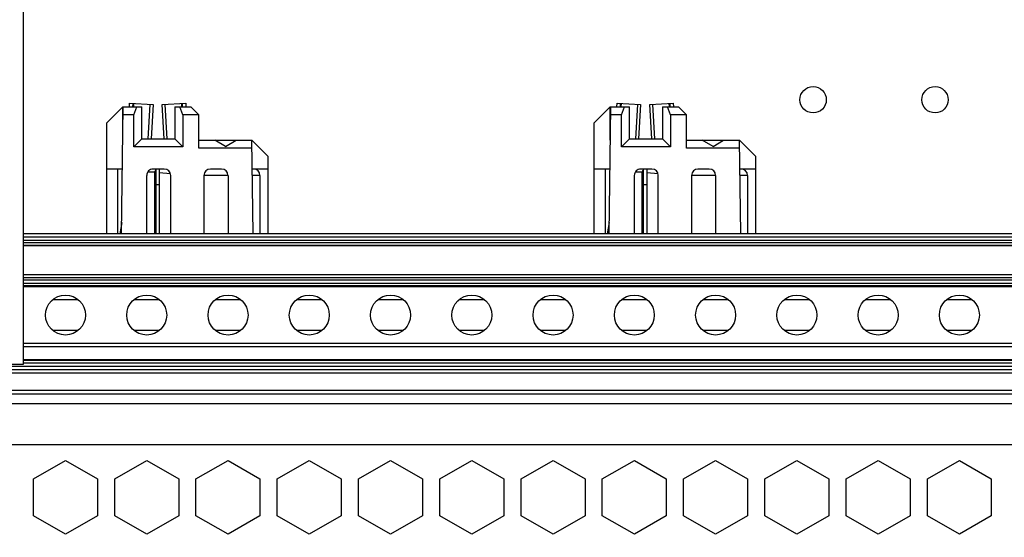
# Model space of a CAD drawing. Header units: inches. Extents: x 0 to 34, y 0 to 22.
# Tile 10 of 88: x 10.1 to 11.3, y 4.4 to 5. Entities that reach past the tile are written whole.
import ezdxf

# ---------------------------------------------------------------- set-up
doc = ezdxf.new("R2010")
doc.units = ezdxf.units.IN
doc.header["$LTSCALE"] = 1.87
doc.header["$MEASUREMENT"] = 0
doc.layers.get('0').update_dxf_attribs({"linetype": 'CONTINUOUS'})
doc.layers.add('02___PRT_ALL_AXES', color=7, linetype='CONTINUOUS')
doc.layers.add('DIMENSIONS', color=7, linetype='CONTINUOUS')
doc.styles.get("Standard").update_dxf_attribs({"font": 'txt', "width": 0.8})
doc.dimstyles.new('DIMSTYLE_1', dxfattribs={"dimtxt": 0.125, "dimasz": 0.18, "dimexe": 0.125, "dimexo": 0.0625, "dimgap": 0.0625, "dimtad": 0, "dimtih": 1, "dimtoh": 1, "dimlfac": 2, "dimdsep": 46, "dimtxsty": 'STANDARD', "dimblk": '_FILLED', "dimblk1": '_FILLED', "dimblk2": '_FILLED', "dimcen": 0.09, "dimadec": 0, "dimazin": 0, "dimtp": 0.001, "dimtm": 0.001, "dimtfac": 1, "dimtofl": 0, "dimtmove": 0, "dimatfit": 3, "dimldrblk": '_FILLED', "dimfxl": 1, "dimtolj": 1, "dimarcsym": 0})

# ---------------------------------------------------------------- blocks, each defined once
blk = doc.blocks.new('_FILLED')
at = {"color": 0, "linetype": 'BYBLOCK'}
blk.add_solid([(0, 0), (-1, 0.1736), (-1, -0.1736)], dxfattribs=at)
blk = doc.blocks.new('*D6')
at = {"layer": 'DIMENSIONS', "color": 2, "linetype": 'CONTINUOUS'}
for p, q in [((8.5355, 4.5729), (8.5355, 3.1039)), ((17.689, 4.5729), (17.689, 3.1039)), ((8.5355, 3.2289), (12.4373, 3.2289)), ((17.689, 3.2289), (13.7873, 3.2289))]:
    blk.add_line(p, q, dxfattribs=at)
at = {"layer": 'DIMENSIONS', "color": 2, "linetype": 'CONTINUOUS', "xscale": 0.18, "yscale": 0.18, "zscale": 0.18, "rotation": 180}
blk.add_blockref('_FILLED', (8.5355, 3.2289), dxfattribs=at)
at = {"layer": 'DIMENSIONS', "color": 2, "linetype": 'CONTINUOUS', "xscale": 0.18, "yscale": 0.18, "zscale": 0.18}
blk.add_blockref('_FILLED', (17.689, 3.2289), dxfattribs=at)
at = {"layer": 'DIMENSIONS', "color": 2, "linetype": 'CONTINUOUS', "insert": (13.1123, 3.2914), "char_height": 0.125, "width": 1.225, "attachment_point": 2, "line_spacing_factor": 0.9}
blk.add_mtext('465{\\Ftxt.shx;\\W1.000000;\\H0.125000; }[18.307]', dxfattribs=at)

msp = doc.modelspace()

# ---------------------------------------------------------------- linework, layer by layer
at = {"color": 7, "linetype": 'CONTINUOUS'}
for p, q in [((10.1103, 8.0045), (10.1103, 4.596)), ((10.213, 4.8937), (10.2327, 4.9134)), ((10.2313, 4.7569), (10.2332, 4.9134)), ((10.2327, 4.8721), (10.2327, 4.9134)), ((10.2327, 4.9134), (10.2564, 4.9134)), ((10.2409, 4.9134), (10.2411, 4.9176)), ((10.2411, 4.9176), (10.27, 4.916)), ((10.245, 4.9174), (10.2448, 4.9134)), ((10.246, 4.9173), (10.2458, 4.9134)), ((10.2466, 4.9036), (10.2502, 4.9134)), ((10.2564, 4.8741), (10.2564, 4.9134)), ((10.2642, 4.8741), (10.2666, 4.9162)), ((10.27, 4.916), (10.2676, 4.8741)), ((10.2813, 4.916), (10.3102, 4.9176)), ((10.2837, 4.8741), (10.2813, 4.916)), ((10.2847, 4.9162), (10.287, 4.8741)), ((10.2968, 4.9134), (10.2968, 4.8741)), ((10.2968, 4.9134), (10.3165, 4.9134)), ((10.3066, 4.9036), (10.303, 4.9134)), ((10.3055, 4.9134), (10.3053, 4.9173)), ((10.3064, 4.9134), (10.3062, 4.9174)), ((10.3102, 4.9176), (10.3104, 4.9134)), ((10.3165, 4.9134), (10.3263, 4.9036)), ((10.813, 4.8937), (10.8327, 4.9134)), ((10.8313, 4.7569), (10.8332, 4.9134)), ((10.8327, 4.8721), (10.8327, 4.9134)), ((10.8327, 4.9134), (10.8564, 4.9134)), ((10.8409, 4.9134), (10.8411, 4.9176)), ((10.8411, 4.9176), (10.87, 4.916)), ((10.845, 4.9174), (10.8448, 4.9134)), ((10.846, 4.9173), (10.8458, 4.9134)), ((10.8466, 4.9036), (10.8502, 4.9134)), ((10.8564, 4.8741), (10.8564, 4.9134)), ((10.8642, 4.8741), (10.8666, 4.9162)), ((10.87, 4.916), (10.8676, 4.8741)), ((10.8813, 4.916), (10.9102, 4.9176)), ((10.8837, 4.8741), (10.8813, 4.916)), ((10.8847, 4.9162), (10.887, 4.8741)), ((10.8968, 4.9134), (10.8968, 4.8741)), ((10.8968, 4.9134), (10.9165, 4.9134)), ((10.9066, 4.9036), (10.903, 4.9134)), ((10.9055, 4.9134), (10.9053, 4.9173)), ((10.9064, 4.9134), (10.9062, 4.9174)), ((10.9102, 4.9176), (10.9104, 4.9134)), ((10.9165, 4.9134), (10.9263, 4.9036)), ((10.2466, 4.9036), (10.2331, 4.9036)), ((10.2466, 4.8642), (10.2466, 4.9036)), ((10.3066, 4.9036), (10.3066, 4.8642)), ((10.3263, 4.9036), (10.3066, 4.9036)), ((10.3263, 4.8623), (10.3263, 4.9036)), ((10.8466, 4.9036), (10.8331, 4.9036)), ((10.8466, 4.8642), (10.8466, 4.9036)), ((10.9066, 4.9036), (10.9066, 4.8642)), ((10.9263, 4.9036), (10.9066, 4.9036)), ((10.9263, 4.8623), (10.9263, 4.9036)), ((10.213, 4.7569), (10.213, 4.8937)), ((10.813, 4.7569), (10.813, 4.8937)), ((10.2466, 4.8642), (10.2564, 4.8741)), ((10.2564, 4.8741), (10.2968, 4.8741)), ((10.2968, 4.8741), (10.3066, 4.8642)), ((10.3263, 4.8721), (10.3918, 4.8721)), ((10.3591, 4.8643), (10.3459, 4.8721)), ((10.3591, 4.8643), (10.3722, 4.8721)), ((10.3932, 4.7569), (10.3918, 4.8721)), ((10.3918, 4.8721), (10.4115, 4.8524)), ((10.8466, 4.8642), (10.8564, 4.8741)), ((10.8564, 4.8741), (10.8968, 4.8741)), ((10.8968, 4.8741), (10.9066, 4.8642)), ((10.9263, 4.8721), (10.9918, 4.8721)), ((10.9591, 4.8643), (10.9459, 4.8721)), ((10.9591, 4.8643), (10.9722, 4.8721)), ((10.9918, 4.8721), (11.0115, 4.8524)), ((10.9932, 4.7569), (10.9918, 4.8721)), ((10.3066, 4.8642), (10.2466, 4.8642)), ((10.3919, 4.8623), (10.3263, 4.8623)), ((10.9066, 4.8642), (10.8466, 4.8642)), ((10.9919, 4.8623), (10.9263, 4.8623)), ((10.4115, 4.8524), (10.4115, 4.7569)), ((11.0115, 4.8524), (11.0115, 4.7569)), ((10.2323, 4.8367), (10.213, 4.8367)), ((10.2269, 4.7569), (10.2269, 4.8367)), ((10.2839, 4.8367), (10.2701, 4.8367)), ((10.2737, 4.7575), (10.2737, 4.8367)), ((10.2776, 4.8367), (10.2776, 4.7575)), ((10.3544, 4.8367), (10.3406, 4.8367)), ((10.4115, 4.8367), (10.3922, 4.8367)), ((10.8323, 4.8367), (10.813, 4.8367)), ((10.8269, 4.7569), (10.8269, 4.8367)), ((10.8839, 4.8367), (10.8701, 4.8367)), ((10.8737, 4.7575), (10.8737, 4.8367)), ((10.8776, 4.8367), (10.8776, 4.7575)), ((10.9544, 4.8367), (10.9406, 4.8367)), ((11.0115, 4.8367), (10.9922, 4.8367)), ((10.2623, 4.7569), (10.2623, 4.8288)), ((10.2721, 4.8327), (10.2634, 4.8327)), ((10.2722, 4.8334), (10.2721, 4.8327)), ((10.2721, 4.7569), (10.2721, 4.8327)), ((10.2916, 4.8308), (10.2776, 4.8319)), ((10.2918, 4.7569), (10.2918, 4.8288)), ((10.3327, 4.8288), (10.3327, 4.7569)), ((10.3623, 4.8288), (10.3327, 4.8288)), ((10.3623, 4.8288), (10.3623, 4.7569)), ((10.4016, 4.8288), (10.3923, 4.8288)), ((10.4016, 4.8288), (10.4016, 4.7569)), ((10.8623, 4.7569), (10.8623, 4.8288)), ((10.8721, 4.8327), (10.8634, 4.8327)), ((10.8722, 4.8334), (10.8721, 4.8327)), ((10.8721, 4.7569), (10.8721, 4.8327)), ((10.8916, 4.8308), (10.8776, 4.8319)), ((10.8918, 4.7569), (10.8918, 4.8288)), ((10.9327, 4.8288), (10.9327, 4.7569)), ((10.9623, 4.8288), (10.9327, 4.8288)), ((10.9623, 4.8288), (10.9623, 4.7569)), ((11.0016, 4.8288), (10.9923, 4.8288)), ((11.0016, 4.8288), (11.0016, 4.7569)), ((10.2737, 4.8175), (10.2776, 4.8175)), ((10.8737, 4.8175), (10.8776, 4.8175)), ((10.2315, 4.7709), (10.229, 4.7569)), ((10.2314, 4.7638), (10.2302, 4.7638)), ((10.8315, 4.7709), (10.829, 4.7569)), ((10.8314, 4.7638), (10.8302, 4.7638)), ((17.318, 4.7569), (10.1103, 4.7569)), ((17.318, 4.753), (10.1103, 4.753)), ((10.1103, 4.7491), (17.318, 4.7491)), ((17.318, 4.7458), (10.1103, 4.7458)), ((10.1103, 4.743), (17.318, 4.743)), ((17.318, 4.7422), (10.1103, 4.7422)), ((17.318, 4.7067), (10.1103, 4.7064)), ((17.318, 4.7059), (10.1103, 4.7063)), ((10.1103, 4.7031), (17.318, 4.7031)), ((17.318, 4.6998), (10.1103, 4.6998)), ((17.318, 4.6959), (10.1103, 4.6959)), ((17.318, 4.6931), (10.1103, 4.6931)), ((10.1103, 4.692), (17.318, 4.692)), ((10.1469, 4.6762), (10.1776, 4.6762)), ((10.2469, 4.6762), (10.2776, 4.6762)), ((10.3469, 4.6762), (10.3776, 4.6762)), ((10.4469, 4.6762), (10.4776, 4.6762)), ((10.5469, 4.6762), (10.5776, 4.6762)), ((10.6469, 4.6762), (10.6776, 4.6762)), ((10.7469, 4.6762), (10.7776, 4.6762)), ((10.8469, 4.6762), (10.8776, 4.6762)), ((10.9469, 4.6762), (10.9776, 4.6762)), ((11.0469, 4.6762), (11.0776, 4.6762)), ((11.1469, 4.6762), (11.1776, 4.6762)), ((11.2469, 4.6762), (11.2776, 4.6762)), ((10.1776, 4.6378), (10.1469, 4.6378)), ((10.2776, 4.6378), (10.2469, 4.6378)), ((10.3776, 4.6378), (10.3469, 4.6378)), ((10.4776, 4.6378), (10.4469, 4.6378)), ((10.5776, 4.6378), (10.5469, 4.6378)), ((10.6776, 4.6378), (10.6469, 4.6378)), ((10.7776, 4.6378), (10.7469, 4.6378)), ((10.8776, 4.6378), (10.8469, 4.6378)), ((10.9776, 4.6378), (10.9469, 4.6378)), ((11.0776, 4.6378), (11.0469, 4.6378)), ((11.1776, 4.6378), (11.1469, 4.6378)), ((11.2776, 4.6378), (11.2469, 4.6378)), ((17.318, 4.6221), (10.1103, 4.6221)), ((10.1103, 4.6181), (17.318, 4.6181)), ((17.318, 4.5935), (8.9065, 4.5935)), ((10.1103, 4.596), (8.9162, 4.596)), ((17.318, 4.6014), (10.1103, 4.6018)), ((17.318, 4.6014), (10.1103, 4.6011)), ((10.1103, 4.5982), (17.318, 4.5982)), ((17.3623, 4.5896), (8.8623, 4.5896)), ((8.8623, 4.5857), (17.3623, 4.5857)), ((17.3623, 4.564), (8.8623, 4.564)), ((8.8623, 4.5601), (17.3623, 4.5601)), ((8.8731, 4.5483), (17.3514, 4.5483)), ((17.3514, 4.4971), (8.8731, 4.4971)), ((10.1229, 4.4553), (10.1623, 4.478)), ((10.1623, 4.478), (10.2016, 4.4553)), ((10.2229, 4.4553), (10.2623, 4.478)), ((10.2623, 4.478), (10.3016, 4.4553)), ((10.3229, 4.4553), (10.3623, 4.478)), ((10.3623, 4.478), (10.4016, 4.4553)), ((10.4229, 4.4553), (10.4623, 4.478)), ((10.4623, 4.478), (10.5016, 4.4553)), ((10.5229, 4.4553), (10.5623, 4.478)), ((10.5623, 4.478), (10.6016, 4.4553)), ((10.6229, 4.4553), (10.6623, 4.478)), ((10.6623, 4.478), (10.7016, 4.4553)), ((10.7229, 4.4553), (10.7623, 4.478)), ((10.7623, 4.478), (10.8016, 4.4553)), ((10.8229, 4.4553), (10.8623, 4.478)), ((10.8623, 4.478), (10.9016, 4.4553)), ((10.9229, 4.4553), (10.9623, 4.478)), ((10.9623, 4.478), (11.0016, 4.4553)), ((11.0229, 4.4553), (11.0623, 4.478)), ((11.0623, 4.478), (11.1016, 4.4553)), ((11.1229, 4.4553), (11.1623, 4.478)), ((11.1623, 4.478), (11.2016, 4.4553)), ((11.2229, 4.4553), (11.2623, 4.478)), ((11.2623, 4.478), (11.3016, 4.4553)), ((10.1229, 4.4099), (10.1229, 4.4553)), ((10.2016, 4.4553), (10.2016, 4.4099)), ((10.2229, 4.4099), (10.2229, 4.4553)), ((10.3016, 4.4553), (10.3016, 4.4099)), ((10.3229, 4.4099), (10.3229, 4.4553)), ((10.4016, 4.4553), (10.4016, 4.4099)), ((10.4229, 4.4099), (10.4229, 4.4553)), ((10.5016, 4.4553), (10.5016, 4.4099)), ((10.5229, 4.4099), (10.5229, 4.4553)), ((10.6016, 4.4553), (10.6016, 4.4099)), ((10.6229, 4.4099), (10.6229, 4.4553)), ((10.7016, 4.4553), (10.7016, 4.4099)), ((10.7229, 4.4099), (10.7229, 4.4553)), ((10.8016, 4.4553), (10.8016, 4.4099)), ((10.8229, 4.4099), (10.8229, 4.4553)), ((10.9016, 4.4553), (10.9016, 4.4099)), ((10.9229, 4.4099), (10.9229, 4.4553)), ((11.0016, 4.4553), (11.0016, 4.4099)), ((11.0229, 4.4099), (11.0229, 4.4553)), ((11.1016, 4.4553), (11.1016, 4.4099)), ((11.1229, 4.4099), (11.1229, 4.4553)), ((11.2016, 4.4553), (11.2016, 4.4099)), ((11.2229, 4.4099), (11.2229, 4.4553)), ((11.3016, 4.4553), (11.3016, 4.4099)), ((10.1623, 4.3871), (10.1229, 4.4099)), ((10.2016, 4.4099), (10.1623, 4.3871)), ((10.2623, 4.3871), (10.2229, 4.4099)), ((10.3016, 4.4099), (10.2623, 4.3871)), ((10.3623, 4.3871), (10.3229, 4.4099)), ((10.4016, 4.4099), (10.3623, 4.3871)), ((10.4623, 4.3871), (10.4229, 4.4099)), ((10.5016, 4.4099), (10.4623, 4.3871)), ((10.5623, 4.3871), (10.5229, 4.4099)), ((10.6016, 4.4099), (10.5623, 4.3871)), ((10.6623, 4.3871), (10.6229, 4.4099)), ((10.7016, 4.4099), (10.6623, 4.3871)), ((10.7623, 4.3871), (10.7229, 4.4099)), ((10.8016, 4.4099), (10.7623, 4.3871)), ((10.8623, 4.3871), (10.8229, 4.4099)), ((10.9016, 4.4099), (10.8623, 4.3871)), ((10.9623, 4.3871), (10.9229, 4.4099)), ((11.0016, 4.4099), (10.9623, 4.3871)), ((11.0623, 4.3871), (11.0229, 4.4099)), ((11.1016, 4.4099), (11.0623, 4.3871)), ((11.1623, 4.3871), (11.1229, 4.4099)), ((11.2016, 4.4099), (11.1623, 4.3871)), ((11.2623, 4.3871), (11.2229, 4.4099)), ((11.3016, 4.4099), (11.2623, 4.3871))]:
    msp.add_line(p, q, dxfattribs=at)
for centre in [(10.1623, 4.657), (10.2623, 4.657), (10.3623, 4.657), (10.4623, 4.657), (10.5623, 4.657), (10.6623, 4.657), (10.7623, 4.657), (10.8623, 4.657), (10.9623, 4.657), (11.0623, 4.657), (11.1623, 4.657), (11.2623, 4.657)]:
    msp.add_circle(centre, 0.0246, dxfattribs=at)
for centre, start, end in [((10.2701, 4.8288), 90, 180.0085), ((10.2839, 4.8288), 0.001, 89.999), ((10.3406, 4.8288), 89.9999, 179.9987), ((10.3544, 4.8288), 0.0026, 90), ((10.8701, 4.8288), 90, 180.0085), ((10.8839, 4.8288), 0.001, 89.999), ((10.9406, 4.8288), 89.9999, 179.9987), ((10.9544, 4.8288), 0.0026, 90)]:
    msp.add_arc(centre, 0.00787, start, end, dxfattribs=at)
for centre in [(10.3937, 4.8288), (10.9937, 4.8288)]:
    msp.add_ellipse(centre, major_axis=(0.00787, -0.00001), ratio=0.999997, start_param=0.001859, end_param=1.572655, dxfattribs=at)
for points, knots in [([(10.2737, 4.8358), (10.2735, 4.8356), (10.2727, 4.835), (10.2723, 4.8341), (10.2722, 4.8334)], [0, 0, 0, 0, 0.23443, 1, 1, 1, 1]), ([(10.8737, 4.8358), (10.8735, 4.8356), (10.8727, 4.835), (10.8723, 4.8341), (10.8722, 4.8334)], [0, 0, 0, 0, 0.23443, 1, 1, 1, 1]), ([(10.2736, 4.8324), (10.2732, 4.8324), (10.2727, 4.8325), (10.2722, 4.8326), (10.2721, 4.8327), (10.2721, 4.8327)], [0, 0, 0, 0, 0.717951, 0.908563, 1, 1, 1, 1]), ([(10.8736, 4.8324), (10.8732, 4.8324), (10.8727, 4.8325), (10.8722, 4.8326), (10.8721, 4.8327), (10.8721, 4.8327)], [0, 0, 0, 0, 0.717951, 0.908563, 1, 1, 1, 1])]:
    msp.add_open_spline(points, degree=3, knots=knots, dxfattribs=at)
at = {"layer": '02___PRT_ALL_AXES', "color": 7, "linetype": 'CONTINUOUS'}
for centre in [(11.0823, 4.922), (11.2323, 4.922)]:
    msp.add_circle(centre, 0.0162, dxfattribs=at)

# ---------------------------------------------------------------- dimensions: what is measured, and where the dimension line sits
at = {"layer": 'DIMENSIONS', "color": 2, "linetype": 'CONTINUOUS'}
dim = msp.add_linear_dim(base=(17.689, 3.2289), p1=(8.5355, 4.6354), p2=(17.689, 4.6354), dimstyle='DIMSTYLE_1', dxfattribs=at)
dim.commit()
dim.dimension.update_dxf_attribs({"geometry": '*D6', "text_midpoint": (13.1123, 3.2289), "dimtype": 160})

doc.saveas('drawing.dxf')
